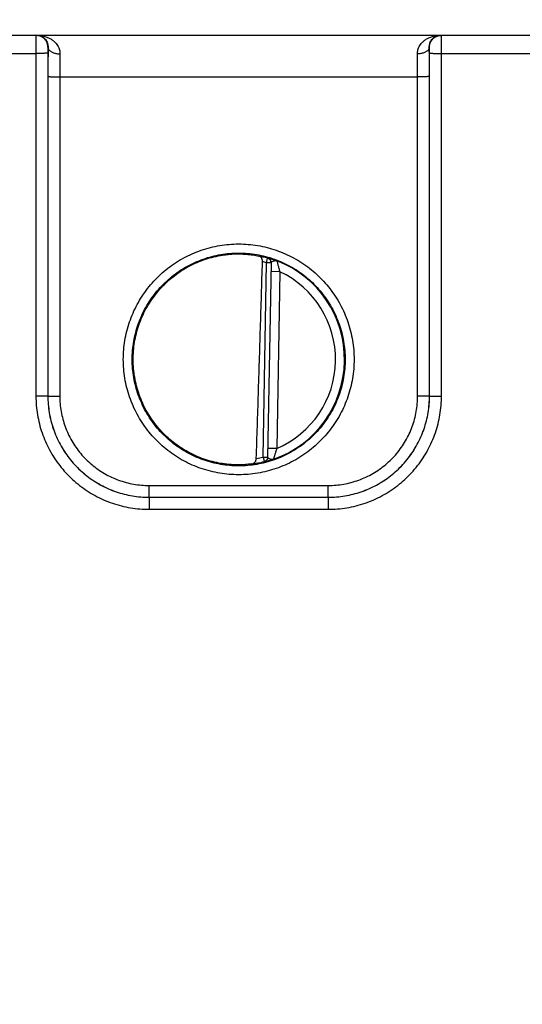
# Model space of a CAD drawing. Header units: inches. Extents: x 0 to 34, y 0 to 22.
# Tile 48 of 83: x 24.9 to 25.8, y 6.3 to 8. Entities that reach past the tile are written whole.
import ezdxf

# ---------------------------------------------------------------- set-up
doc = ezdxf.new("R2010")
doc.units = ezdxf.units.IN
doc.header["$LTSCALE"] = 1.87
doc.header["$MEASUREMENT"] = 0
doc.layers.get('0').update_dxf_attribs({"linetype": 'CONTINUOUS'})
doc.layers.add('DIMENSIONS', color=7, linetype='CONTINUOUS')
doc.styles.get("Standard").update_dxf_attribs({"font": 'txt', "width": 0.8})
doc.dimstyles.new('DIMSTYLE_1', dxfattribs={"dimtxt": 0.125, "dimasz": 0.18, "dimexe": 0.18, "dimexo": 0.0625, "dimgap": 0.09, "dimtad": 0, "dimtih": 1, "dimtoh": 1, "dimdec": 3, "dimzin": 4, "dimdsep": 46, "dimtxsty": 'STANDARD', "dimblk": '_FILLED', "dimblk1": '_FILLED', "dimblk2": '_FILLED', "dimcen": 0.09, "dimadec": 0, "dimazin": 0, "dimtp": 0.01, "dimtm": 0.01, "dimtfac": 1, "dimtdec": 3, "dimtofl": 0, "dimtmove": 0, "dimatfit": 3, "dimldrblk": '_FILLED', "dimfxl": 1, "dimtolj": 1, "dimtzin": 4, "dimarcsym": 0})

# ---------------------------------------------------------------- blocks, each defined once
blk = doc.blocks.new('_FILLED')
at = {"color": 0, "linetype": 'BYBLOCK'}
blk.add_solid([(0, 0), (-1, 0.1736), (-1, -0.1736)], dxfattribs=at)
blk = doc.blocks.new('*D23')
at = {"layer": 'DIMENSIONS', "color": 2, "linetype": 'CONTINUOUS'}
for p, q in [((20.9508, 6.976), (20.9508, 8.9558)), ((28.8315, 6.3265), (28.8315, 8.9558)), ((20.9508, 8.8308), (24.2245, 8.8308)), ((28.8315, 8.8308), (25.7745, 8.8308))]:
    blk.add_line(p, q, dxfattribs=at)
at = {"layer": 'DIMENSIONS', "color": 2, "linetype": 'CONTINUOUS', "xscale": 0.18, "yscale": 0.18, "zscale": 0.18, "rotation": 180}
blk.add_blockref('_FILLED', (20.9508, 8.8308), dxfattribs=at)
at = {"layer": 'DIMENSIONS', "color": 2, "linetype": 'CONTINUOUS', "xscale": 0.18, "yscale": 0.18, "zscale": 0.18}
blk.add_blockref('_FILLED', (28.8315, 8.8308), dxfattribs=at)
at = {"layer": 'DIMENSIONS', "color": 2, "linetype": 'CONTINUOUS', "width": 0.8}
for s, p in [('7.881', (24.287, 8.7683)), ('[', (24.912, 8.7683)), ('200.17', (25.012, 8.7683)), (']', (25.612, 8.7683))]:
    blk.add_text(s, height=0.125, dxfattribs=at).set_placement(p)

msp = doc.modelspace()

# ---------------------------------------------------------------- linework, layer by layer
at = {"color": 7, "linetype": 'CONTINUOUS'}
for p, q in [((20.9984, 7.953), (28.7725, 7.953)), ((24.699, 7.9227), (24.948, 7.9227)), ((24.948, 7.9227), (24.9481, 7.3474)), ((24.968, 7.9229), (24.9681, 7.3475)), ((24.9685, 7.933), (24.9682, 7.933)), ((25.6088, 7.933), (25.6085, 7.933)), ((25.6089, 7.3475), (25.609, 7.9229)), ((25.6289, 7.3474), (25.629, 7.9227)), ((25.629, 7.9227), (25.878, 7.9227)), ((24.9683, 7.8837), (24.9682, 7.3476)), ((24.9882, 7.8836), (24.9882, 7.3474)), ((24.9882, 7.8836), (25.5887, 7.8836)), ((25.5888, 7.3474), (25.5887, 7.8836)), ((25.6088, 7.3476), (25.6087, 7.8837)), ((25.3293, 7.2451), (25.3349, 7.5713)), ((25.3349, 7.5713), (25.3371, 7.5789)), ((25.3428, 7.5712), (25.3349, 7.5713)), ((25.3371, 7.5789), (25.3371, 7.5793)), ((25.3428, 7.5715), (25.3371, 7.2446)), ((25.3576, 7.5561), (25.3426, 7.5564)), ((25.3576, 7.5561), (25.3524, 7.2595)), ((24.9681, 7.3475), (24.9682, 7.3476)), ((25.6089, 7.3475), (25.6088, 7.3476)), ((25.3524, 7.2595), (25.3374, 7.2597)), ((25.3293, 7.2451), (25.3371, 7.2449)), ((25.3293, 7.2451), (25.3312, 7.2374)), ((25.3311, 7.2371), (25.3312, 7.2374)), ((25.1381, 7.1974), (25.4389, 7.1974)), ((25.1381, 7.1776), (25.1381, 7.1974)), ((25.4389, 7.1776), (25.4389, 7.1974)), ((25.1381, 7.1776), (25.4389, 7.1776)), ((25.1381, 7.1776), (25.4389, 7.1776)), ((25.1381, 7.1776), (25.1381, 7.1776)), ((25.1381, 7.1776), (25.1381, 7.1574)), ((25.4389, 7.1776), (25.4389, 7.1776)), ((25.4389, 7.1776), (25.4389, 7.1574)), ((25.1381, 7.1574), (25.4389, 7.1574))]:
    msp.add_line(p, q, dxfattribs=at)
for radius, start, end in [(0.1768, 74.0306, 78.9352), (0.1689, 74.0306, 76.3334), (0.1776, 289.2016, 68.7985), (0.1626, 293.1447, 64.8553), (0.1689, 280.096, 283.9695), (0.1768, 277.0061, 283.9694)]:
    msp.add_arc((25.2885, 7.409), radius, start, end, dxfattribs=at)
for points, knots in [([(24.9482, 7.953), (24.9481, 7.953), (24.9482, 7.9524), (24.9481, 7.9518), (24.9481, 7.9505), (24.9481, 7.9488), (24.9481, 7.9465), (24.948, 7.9439), (24.948, 7.941), (24.948, 7.9377), (24.948, 7.9342), (24.948, 7.9305), (24.948, 7.9266), (24.948, 7.924), (24.948, 7.9227)], [0, 0, 0, 0, 0.008623, 0.034252, 0.076463, 0.134529, 0.207438, 0.293936, 0.39251, 0.501421, 0.618712, 0.742318, 0.870126, 1, 1, 1, 1]), ([(24.9682, 7.933), (24.9682, 7.9339), (24.968, 7.9358), (24.9674, 7.9386), (24.9664, 7.9413), (24.9651, 7.9438), (24.9633, 7.9461), (24.9613, 7.9481), (24.959, 7.9498), (24.9565, 7.9512), (24.9538, 7.9522), (24.951, 7.9528), (24.9491, 7.953), (24.9482, 7.953)], [0, 0, 0, 0, 0.090915, 0.181829, 0.272743, 0.363656, 0.454567, 0.545477, 0.636384, 0.72729, 0.818194, 0.909097, 1, 1, 1, 1]), ([(24.9498, 7.953), (24.9521, 7.953), (24.9566, 7.9526), (24.9631, 7.9513), (24.969, 7.9491), (24.9741, 7.9463), (24.9784, 7.9431), (24.9819, 7.9396), (24.9845, 7.936), (24.9865, 7.9324), (24.9877, 7.9288), (24.9884, 7.9253), (24.9885, 7.923), (24.9885, 7.9218)], [0, 0, 0, 0, 0.124396, 0.245325, 0.359917, 0.466203, 0.563498, 0.652016, 0.732576, 0.806331, 0.874577, 0.938635, 1, 1, 1, 1]), ([(24.9498, 7.953), (24.9512, 7.953), (24.954, 7.9526), (24.9577, 7.9513), (24.9608, 7.9494), (24.9633, 7.9471), (24.9653, 7.9445), (24.9668, 7.9418), (24.9679, 7.9389), (24.9684, 7.9359), (24.9685, 7.9339), (24.9685, 7.933)], [0, 0, 0, 0, 0.140346, 0.267239, 0.384951, 0.496147, 0.602609, 0.705566, 0.80585, 0.903956, 1, 1, 1, 1]), ([(25.5885, 7.9218), (25.5884, 7.923), (25.5886, 7.9253), (25.5893, 7.9288), (25.5905, 7.9324), (25.5924, 7.936), (25.5951, 7.9396), (25.5985, 7.9431), (25.6028, 7.9463), (25.608, 7.9491), (25.6139, 7.9513), (25.6204, 7.9526), (25.6249, 7.953), (25.6272, 7.953)], [0, 0, 0, 0, 0.061366, 0.125423, 0.193669, 0.267423, 0.347984, 0.436502, 0.533797, 0.640083, 0.754675, 0.875604, 1, 1, 1, 1]), ([(25.6085, 7.933), (25.6084, 7.9339), (25.6085, 7.9359), (25.6091, 7.9389), (25.6101, 7.9418), (25.6116, 7.9445), (25.6137, 7.9471), (25.6162, 7.9494), (25.6193, 7.9513), (25.623, 7.9526), (25.6257, 7.953), (25.6272, 7.953)], [0, 0, 0, 0, 0.096045, 0.19415, 0.294435, 0.397391, 0.503854, 0.61505, 0.732762, 0.859655, 1, 1, 1, 1]), ([(25.6088, 7.933), (25.6088, 7.9339), (25.6089, 7.9358), (25.6095, 7.9386), (25.6105, 7.9413), (25.6119, 7.9438), (25.6136, 7.9461), (25.6157, 7.9481), (25.618, 7.9498), (25.6205, 7.9512), (25.6231, 7.9522), (25.6259, 7.9528), (25.6278, 7.953), (25.6288, 7.953)], [0, 0, 0, 0, 0.090915, 0.181829, 0.272743, 0.363656, 0.454567, 0.545477, 0.636384, 0.72729, 0.818194, 0.909097, 1, 1, 1, 1]), ([(25.629, 7.9227), (25.629, 7.924), (25.629, 7.9266), (25.629, 7.9305), (25.629, 7.9342), (25.629, 7.9377), (25.6289, 7.941), (25.6289, 7.9439), (25.6289, 7.9465), (25.6289, 7.9488), (25.6288, 7.9505), (25.6289, 7.9518), (25.6287, 7.9524), (25.6289, 7.953), (25.6288, 7.953)], [0, 0, 0, 0, 0.129874, 0.257682, 0.381288, 0.498579, 0.60749, 0.706064, 0.792562, 0.865471, 0.923537, 0.965748, 0.991377, 1, 1, 1, 1]), ([(24.968, 7.9229), (24.9679, 7.9228), (24.9676, 7.9229), (24.967, 7.9228), (24.966, 7.9228), (24.9646, 7.9228), (24.9629, 7.9228), (24.9609, 7.9227), (24.9586, 7.9227), (24.9562, 7.9227), (24.9535, 7.9227), (24.9508, 7.9227), (24.9489, 7.9227), (24.948, 7.9227)], [0, 0, 0, 0, 0.01247, 0.04456, 0.095661, 0.164761, 0.250486, 0.35113, 0.46469, 0.588906, 0.721305, 0.859251, 1, 1, 1, 1]), ([(24.9682, 7.933), (24.9681, 7.933), (24.9682, 7.9327), (24.9681, 7.9324), (24.9681, 7.9318), (24.9681, 7.931), (24.968, 7.9299), (24.968, 7.9287), (24.968, 7.9274), (24.968, 7.9259), (24.968, 7.9244), (24.968, 7.9234), (24.968, 7.9229)], [0, 0, 0, 0, 0.012406, 0.049086, 0.1095, 0.191804, 0.294163, 0.413997, 0.548158, 0.693514, 0.845745, 1, 1, 1, 1]), ([(24.9685, 7.933), (24.9685, 7.9305), (24.9684, 7.9254), (24.9684, 7.9176), (24.9683, 7.9094), (24.9683, 7.901), (24.9683, 7.8924), (24.9683, 7.8866), (24.9683, 7.8837)], [0, 0, 0, 0, 0.150978, 0.310694, 0.477358, 0.649059, 0.823896, 1, 1, 1, 1]), ([(24.9685, 7.933), (24.9685, 7.9324), (24.9687, 7.9313), (24.9694, 7.9298), (24.9704, 7.9283), (24.9718, 7.9269), (24.9735, 7.9257), (24.9755, 7.9246), (24.9778, 7.9236), (24.9803, 7.9229), (24.9829, 7.9223), (24.9857, 7.9219), (24.9876, 7.9219), (24.9885, 7.9218)], [0, 0, 0, 0, 0.063894, 0.130875, 0.203052, 0.281753, 0.367551, 0.46039, 0.559721, 0.664629, 0.773921, 0.886214, 1, 1, 1, 1]), ([(24.9885, 7.9218), (24.9885, 7.9199), (24.9884, 7.9159), (24.9884, 7.9098), (24.9883, 7.9035), (24.9883, 7.897), (24.9883, 7.8903), (24.9882, 7.8858), (24.9882, 7.8836)], [0, 0, 0, 0, 0.151626, 0.311331, 0.477614, 0.648911, 0.823589, 1, 1, 1, 1]), ([(25.6085, 7.933), (25.6084, 7.9324), (25.6083, 7.9313), (25.6076, 7.9298), (25.6066, 7.9283), (25.6052, 7.9269), (25.6034, 7.9257), (25.6014, 7.9246), (25.5992, 7.9236), (25.5967, 7.9229), (25.594, 7.9223), (25.5913, 7.9219), (25.5894, 7.9219), (25.5885, 7.9218)], [0, 0, 0, 0, 0.063895, 0.130877, 0.203056, 0.281758, 0.367557, 0.460395, 0.559727, 0.664634, 0.773925, 0.886216, 1, 1, 1, 1]), ([(25.5887, 7.8836), (25.5887, 7.8858), (25.5887, 7.8903), (25.5887, 7.897), (25.5887, 7.9035), (25.5886, 7.9098), (25.5885, 7.9159), (25.5885, 7.9199), (25.5885, 7.9218)], [0, 0, 0, 0, 0.176405, 0.351079, 0.522375, 0.688662, 0.848373, 1, 1, 1, 1]), ([(25.6087, 7.8837), (25.6087, 7.8866), (25.6087, 7.8924), (25.6087, 7.901), (25.6087, 7.9094), (25.6086, 7.9176), (25.6085, 7.9254), (25.6085, 7.9305), (25.6085, 7.933)], [0, 0, 0, 0, 0.176105, 0.350943, 0.522641, 0.689303, 0.849018, 1, 1, 1, 1]), ([(25.609, 7.9229), (25.609, 7.9234), (25.609, 7.9244), (25.609, 7.9259), (25.609, 7.9274), (25.6089, 7.9287), (25.6089, 7.9299), (25.6089, 7.931), (25.6089, 7.9318), (25.6089, 7.9324), (25.6088, 7.9327), (25.6088, 7.933), (25.6088, 7.933)], [0, 0, 0, 0, 0.154255, 0.306486, 0.451842, 0.586003, 0.705837, 0.808196, 0.8905, 0.950914, 0.987594, 1, 1, 1, 1]), ([(25.609, 7.9229), (25.6091, 7.9228), (25.6094, 7.9229), (25.61, 7.9228), (25.611, 7.9228), (25.6124, 7.9228), (25.6141, 7.9228), (25.6161, 7.9227), (25.6183, 7.9227), (25.6208, 7.9227), (25.6234, 7.9227), (25.6262, 7.9227), (25.628, 7.9227), (25.629, 7.9227)], [0, 0, 0, 0, 0.01247, 0.04456, 0.095661, 0.164761, 0.250486, 0.35113, 0.46469, 0.588906, 0.721305, 0.859251, 1, 1, 1, 1]), ([(24.9683, 7.8837), (24.9683, 7.8837), (24.9686, 7.8837), (24.9693, 7.8837), (24.9703, 7.8837), (24.9717, 7.8836), (24.9734, 7.8836), (24.9754, 7.8836), (24.9776, 7.8836), (24.9801, 7.8836), (24.9827, 7.8836), (24.9855, 7.8836), (24.9873, 7.8836), (24.9882, 7.8836)], [0, 0, 0, 0, 0.01247, 0.04456, 0.095661, 0.164761, 0.250485, 0.351129, 0.464689, 0.588905, 0.721304, 0.859251, 1, 1, 1, 1]), ([(25.6087, 7.8837), (25.6086, 7.8837), (25.6083, 7.8837), (25.6077, 7.8837), (25.6067, 7.8837), (25.6053, 7.8836), (25.6036, 7.8836), (25.6016, 7.8836), (25.5994, 7.8836), (25.5969, 7.8836), (25.5943, 7.8836), (25.5915, 7.8836), (25.5897, 7.8836), (25.5887, 7.8836)], [0, 0, 0, 0, 0.01247, 0.04456, 0.095661, 0.164761, 0.250485, 0.351129, 0.464689, 0.588905, 0.721304, 0.859251, 1, 1, 1, 1]), ([(25.2885, 7.2154), (25.2832, 7.2154), (25.2725, 7.2158), (25.2566, 7.2178), (25.2409, 7.2211), (25.2255, 7.2257), (25.2105, 7.2315), (25.1961, 7.2385), (25.1824, 7.2467), (25.1693, 7.2561), (25.1571, 7.2664), (25.1458, 7.2778), (25.1354, 7.29), (25.1261, 7.303), (25.1179, 7.3168), (25.1109, 7.3312), (25.1051, 7.3461), (25.1005, 7.3615), (25.0972, 7.3772), (25.0952, 7.3931), (25.0946, 7.4091), (25.0952, 7.4251), (25.0972, 7.441), (25.1005, 7.4567), (25.1051, 7.472), (25.1109, 7.4869), (25.1179, 7.5013), (25.1261, 7.5151), (25.1354, 7.5281), (25.1458, 7.5404), (25.1571, 7.5517), (25.1693, 7.5621), (25.1824, 7.5714), (25.1961, 7.5796), (25.2106, 7.5866), (25.2255, 7.5925), (25.2409, 7.597), (25.2566, 7.6003), (25.2725, 7.6023), (25.2832, 7.6028), (25.2885, 7.6028)], [0, 0, 0, 0, 0.026308, 0.052653, 0.078989, 0.105321, 0.131652, 0.157977, 0.184299, 0.210618, 0.236932, 0.263244, 0.289553, 0.31586, 0.342167, 0.368473, 0.394779, 0.421086, 0.447392, 0.473699, 0.500005, 0.526312, 0.552618, 0.578925, 0.605231, 0.631537, 0.657844, 0.68415, 0.710457, 0.736766, 0.763077, 0.789391, 0.815708, 0.842029, 0.868355, 0.894685, 0.921016, 0.947351, 0.973695, 1, 1, 1, 1]), ([(25.2885, 7.2302), (25.2834, 7.2302), (25.2733, 7.2307), (25.2582, 7.2326), (25.2434, 7.2358), (25.2289, 7.2402), (25.2148, 7.2459), (25.2012, 7.2527), (25.1883, 7.2607), (25.1761, 7.2697), (25.1647, 7.2798), (25.1542, 7.2907), (25.1446, 7.3025), (25.1361, 7.3151), (25.1287, 7.3284), (25.1225, 7.3422), (25.1174, 7.3565), (25.1136, 7.3712), (25.111, 7.3862), (25.1097, 7.4013), (25.1097, 7.4165), (25.111, 7.4317), (25.1136, 7.4466), (25.1174, 7.4613), (25.1225, 7.4756), (25.1287, 7.4895), (25.1361, 7.5027), (25.1446, 7.5153), (25.1542, 7.5271), (25.1647, 7.5381), (25.1761, 7.5481), (25.1883, 7.5572), (25.2012, 7.5651), (25.2148, 7.572), (25.2289, 7.5776), (25.2434, 7.5821), (25.2582, 7.5853), (25.2733, 7.5872), (25.2834, 7.5876), (25.2885, 7.5876)], [0, 0, 0, 0, 0.027026, 0.054052, 0.081079, 0.108105, 0.135132, 0.162158, 0.189185, 0.216211, 0.243238, 0.270266, 0.297293, 0.324321, 0.351348, 0.378375, 0.405403, 0.432431, 0.459458, 0.486486, 0.513514, 0.540542, 0.567569, 0.594597, 0.621624, 0.648652, 0.675679, 0.702707, 0.729734, 0.756762, 0.783789, 0.810815, 0.837842, 0.864868, 0.891895, 0.918921, 0.945948, 0.972974, 1, 1, 1, 1]), ([(25.2885, 7.6028), (25.2938, 7.6028), (25.3045, 7.6023), (25.3204, 7.6003), (25.3361, 7.597), (25.3515, 7.5925), (25.3664, 7.5866), (25.3808, 7.5796), (25.3946, 7.5714), (25.4076, 7.5621), (25.4199, 7.5517), (25.4312, 7.5404), (25.4415, 7.5281), (25.4509, 7.5151), (25.4591, 7.5013), (25.4661, 7.4869), (25.4719, 7.472), (25.4765, 7.4566), (25.4798, 7.441), (25.4817, 7.4251), (25.4824, 7.4091), (25.4817, 7.393), (25.4798, 7.3771), (25.4765, 7.3615), (25.4719, 7.3461), (25.4661, 7.3312), (25.4591, 7.3168), (25.4509, 7.303), (25.4415, 7.29), (25.4312, 7.2778), (25.4199, 7.2664), (25.4076, 7.2561), (25.3946, 7.2467), (25.3808, 7.2385), (25.3664, 7.2315), (25.3515, 7.2257), (25.3361, 7.2211), (25.3204, 7.2178), (25.3045, 7.2158), (25.2938, 7.2154), (25.2885, 7.2154)], [0, 0, 0, 0, 0.026308, 0.052653, 0.078989, 0.10532, 0.131651, 0.157977, 0.184299, 0.210617, 0.236932, 0.263243, 0.289552, 0.31586, 0.342166, 0.368472, 0.394779, 0.421085, 0.447392, 0.473698, 0.500005, 0.526311, 0.552618, 0.578924, 0.605231, 0.631537, 0.657843, 0.684149, 0.710457, 0.736765, 0.763076, 0.78939, 0.815708, 0.842029, 0.868354, 0.894685, 0.921016, 0.947351, 0.973695, 1, 1, 1, 1]), ([(25.2885, 7.5876), (25.2935, 7.5876), (25.3037, 7.5872), (25.3187, 7.5853), (25.3336, 7.5821), (25.3481, 7.5776), (25.3622, 7.572), (25.3757, 7.5651), (25.3887, 7.5572), (25.4009, 7.5481), (25.4123, 7.5381), (25.4228, 7.5271), (25.4323, 7.5153), (25.4408, 7.5027), (25.4482, 7.4895), (25.4545, 7.4756), (25.4596, 7.4613), (25.4634, 7.4466), (25.466, 7.4317), (25.4672, 7.4165), (25.4672, 7.4013), (25.466, 7.3862), (25.4634, 7.3712), (25.4596, 7.3565), (25.4545, 7.3422), (25.4482, 7.3284), (25.4408, 7.3151), (25.4323, 7.3025), (25.4228, 7.2907), (25.4123, 7.2798), (25.4009, 7.2697), (25.3887, 7.2607), (25.3757, 7.2527), (25.3622, 7.2459), (25.3481, 7.2402), (25.3336, 7.2358), (25.3187, 7.2326), (25.3037, 7.2307), (25.2935, 7.2302), (25.2885, 7.2302)], [0, 0, 0, 0, 0.027026, 0.054052, 0.081079, 0.108105, 0.135132, 0.162158, 0.189185, 0.216211, 0.243238, 0.270266, 0.297293, 0.324321, 0.351348, 0.378376, 0.405403, 0.432431, 0.459458, 0.486486, 0.513514, 0.540542, 0.567569, 0.594597, 0.621625, 0.648652, 0.675679, 0.702707, 0.729734, 0.756762, 0.783789, 0.810815, 0.837842, 0.864868, 0.891895, 0.918921, 0.945948, 0.972974, 1, 1, 1, 1]), ([(25.259, 7.2344), (25.2541, 7.2352), (25.2444, 7.2372), (25.2302, 7.2415), (25.2165, 7.2469), (25.2032, 7.2535), (25.1905, 7.2612), (25.1785, 7.2699), (25.1673, 7.2795), (25.1569, 7.2901), (25.1474, 7.3015), (25.1389, 7.3137), (25.1315, 7.3265), (25.1252, 7.3399), (25.12, 7.3538), (25.1159, 7.368), (25.1131, 7.3826), (25.1115, 7.3973), (25.1112, 7.4121), (25.112, 7.4269), (25.1142, 7.4416), (25.1175, 7.456), (25.122, 7.4701), (25.1277, 7.4838), (25.1345, 7.497), (25.1424, 7.5095), (25.1513, 7.5214), (25.1611, 7.5324), (25.1719, 7.5426), (25.1834, 7.5519), (25.1957, 7.5602), (25.2087, 7.5674), (25.2222, 7.5735), (25.2361, 7.5785), (25.2504, 7.5822), (25.2602, 7.5839), (25.2651, 7.5846)], [0, 0, 0, 0, 0.029409, 0.058818, 0.088228, 0.117638, 0.147048, 0.176459, 0.205869, 0.235281, 0.264693, 0.294106, 0.323518, 0.352932, 0.382345, 0.411759, 0.441173, 0.470587, 0.500001, 0.529415, 0.55883, 0.588244, 0.617657, 0.647071, 0.676484, 0.705896, 0.735309, 0.76472, 0.794132, 0.823542, 0.852953, 0.882363, 0.911773, 0.941182, 0.970591, 1, 1, 1, 1]), ([(25.2651, 7.5846), (25.267, 7.5849), (25.271, 7.5853), (25.2769, 7.5858), (25.2827, 7.5861), (25.2866, 7.5861), (25.2885, 7.5861)], [0, 0, 0, 0, 0.254586, 0.506316, 0.754898, 1, 1, 1, 1]), ([(25.2885, 7.5861), (25.2906, 7.5861), (25.2946, 7.586), (25.3007, 7.5856), (25.3065, 7.5851), (25.3121, 7.5843), (25.3174, 7.5835), (25.3208, 7.5828), (25.3224, 7.5824)], [0, 0, 0, 0, 0.181243, 0.358348, 0.530283, 0.695702, 0.852844, 1, 1, 1, 1]), ([(25.3181, 7.2427), (25.3193, 7.2788), (25.3216, 7.3515), (25.325, 7.4616), (25.3273, 7.5357), (25.3284, 7.5731)], [0, 0, 0, 0, 0.327475, 0.660791, 1, 1, 1, 1]), ([(25.3284, 7.5731), (25.3284, 7.5735), (25.3284, 7.5743), (25.3282, 7.5756), (25.3279, 7.5769), (25.3274, 7.5781), (25.3268, 7.5793), (25.326, 7.5804), (25.325, 7.5813), (25.3238, 7.582), (25.3229, 7.5823), (25.3224, 7.5824)], [0, 0, 0, 0, 0.102062, 0.208418, 0.318106, 0.429707, 0.542597, 0.655666, 0.769142, 0.883229, 1, 1, 1, 1]), ([(25.3428, 7.5715), (25.3428, 7.572), (25.3428, 7.5728), (25.3425, 7.5741), (25.342, 7.5753), (25.3413, 7.5764), (25.3405, 7.5774), (25.3395, 7.5782), (25.3383, 7.5788), (25.3375, 7.5791), (25.3371, 7.5793)], [0, 0, 0, 0, 0.124989, 0.249982, 0.374977, 0.499976, 0.624977, 0.749982, 0.87499, 1, 1, 1, 1]), ([(25.3371, 7.5793), (25.3371, 7.5793), (25.3375, 7.5792), (25.338, 7.5792), (25.339, 7.5789), (25.3404, 7.5785), (25.3422, 7.578), (25.3443, 7.5774), (25.3468, 7.5766), (25.3496, 7.5756), (25.3516, 7.5749), (25.3527, 7.5745)], [0, 0, 0, 0, 0.01174, 0.048078, 0.109742, 0.197033, 0.309562, 0.446555, 0.608015, 0.793054, 1, 1, 1, 1]), ([(25.3428, 7.5715), (25.3428, 7.5719), (25.3427, 7.5726), (25.3425, 7.5737), (25.342, 7.5749), (25.3413, 7.576), (25.3405, 7.577), (25.3395, 7.5778), (25.3383, 7.5785), (25.3375, 7.5788), (25.3371, 7.5789)], [0, 0, 0, 0, 0.093413, 0.222916, 0.352422, 0.481931, 0.611444, 0.740959, 0.870478, 1, 1, 1, 1]), ([(25.343, 7.5722), (25.3432, 7.5724), (25.3438, 7.5729), (25.3449, 7.5735), (25.3463, 7.5741), (25.348, 7.5745), (25.3496, 7.5748), (25.3512, 7.5749), (25.3522, 7.5747), (25.3527, 7.5745)], [0, 0, 0, 0, 0.085832, 0.211267, 0.368242, 0.53596, 0.702855, 0.858342, 1, 1, 1, 1]), ([(25.3527, 7.5745), (25.3527, 7.5744), (25.3528, 7.5742), (25.3529, 7.5738), (25.353, 7.573), (25.3533, 7.572), (25.3536, 7.5706), (25.354, 7.5689), (25.3545, 7.567), (25.3551, 7.5647), (25.3558, 7.5621), (25.3567, 7.5592), (25.3572, 7.5572), (25.3576, 7.5561)], [0, 0, 0, 0, 0.009655, 0.034587, 0.075111, 0.131675, 0.204805, 0.294991, 0.402563, 0.527681, 0.670069, 0.828356, 1, 1, 1, 1]), ([(24.9681, 7.3475), (24.968, 7.3475), (24.9677, 7.3475), (24.9671, 7.3475), (24.966, 7.3475), (24.9647, 7.3474), (24.963, 7.3474), (24.961, 7.3474), (24.9587, 7.3474), (24.9563, 7.3474), (24.9536, 7.3474), (24.9509, 7.3474), (24.949, 7.3474), (24.9481, 7.3474)], [0, 0, 0, 0, 0.01247, 0.04456, 0.09566, 0.164759, 0.250483, 0.351126, 0.464686, 0.588902, 0.721302, 0.85925, 1, 1, 1, 1]), ([(24.9481, 7.3474), (24.9481, 7.3421), (24.9485, 7.3317), (24.9505, 7.3161), (24.9537, 7.3007), (24.9582, 7.2857), (24.9639, 7.271), (24.9708, 7.2569), (24.9788, 7.2434), (24.988, 7.2306), (24.9981, 7.2186), (25.0093, 7.2075), (25.0213, 7.1973), (25.0341, 7.1881), (25.0476, 7.1801), (25.0617, 7.1732), (25.0764, 7.1675), (25.0915, 7.163), (25.1069, 7.1598), (25.1224, 7.1578), (25.1329, 7.1574), (25.1381, 7.1574)], [0, 0, 0, 0, 0.05237, 0.104959, 0.15765, 0.210336, 0.262982, 0.315628, 0.368294, 0.42096, 0.473621, 0.52628, 0.578943, 0.631615, 0.684287, 0.736943, 0.789599, 0.842302, 0.89501, 0.947615, 1, 1, 1, 1]), ([(24.9681, 7.3475), (24.9681, 7.3428), (24.9685, 7.3335), (24.9702, 7.3195), (24.9731, 7.3057), (24.9771, 7.2923), (24.9822, 7.2792), (24.9884, 7.2665), (24.9956, 7.2545), (25.0038, 7.243), (25.0129, 7.2323), (25.0228, 7.2224), (25.0335, 7.2133), (25.045, 7.2051), (25.057, 7.1979), (25.0697, 7.1917), (25.0828, 7.1866), (25.0963, 7.1826), (25.1101, 7.1797), (25.124, 7.178), (25.1334, 7.1776), (25.1381, 7.1776)], [0, 0, 0, 0, 0.052658, 0.105315, 0.157964, 0.210605, 0.263235, 0.31585, 0.36845, 0.421038, 0.473619, 0.526202, 0.578792, 0.631396, 0.684015, 0.736652, 0.789305, 0.841969, 0.894642, 0.947321, 1, 1, 1, 1]), ([(24.9682, 7.3476), (24.9682, 7.3429), (24.9686, 7.3336), (24.9703, 7.3196), (24.9732, 7.3058), (24.9772, 7.2923), (24.9823, 7.2792), (24.9885, 7.2666), (24.9957, 7.2545), (25.0039, 7.2431), (25.0129, 7.2323), (25.0229, 7.2224), (25.0336, 7.2133), (25.045, 7.2052), (25.0571, 7.198), (25.0697, 7.1918), (25.0828, 7.1867), (25.0963, 7.1826), (25.1101, 7.1797), (25.1241, 7.178), (25.1334, 7.1776), (25.1381, 7.1776)], [0, 0, 0, 0, 0.052673, 0.105343, 0.158, 0.210651, 0.263296, 0.315926, 0.368538, 0.421135, 0.473725, 0.526314, 0.578906, 0.631506, 0.684119, 0.736748, 0.789389, 0.842033, 0.894683, 0.947341, 1, 1, 1, 1]), ([(24.9682, 7.3476), (24.9682, 7.3476), (24.9686, 7.3476), (24.9692, 7.3475), (24.9702, 7.3475), (24.9716, 7.3475), (24.9733, 7.3475), (24.9753, 7.3475), (24.9775, 7.3475), (24.98, 7.3475), (24.9826, 7.3474), (24.9854, 7.3474), (24.9872, 7.3474), (24.9882, 7.3474)], [0, 0, 0, 0, 0.01247, 0.04456, 0.095661, 0.164761, 0.250485, 0.351129, 0.464689, 0.588905, 0.721304, 0.859251, 1, 1, 1, 1]), ([(24.9882, 7.3474), (24.9882, 7.3431), (24.9885, 7.3344), (24.9902, 7.3214), (24.9931, 7.3086), (24.997, 7.2961), (25.002, 7.284), (25.0081, 7.2724), (25.0151, 7.2613), (25.0231, 7.2509), (25.0319, 7.2412), (25.0416, 7.2324), (25.052, 7.2244), (25.0631, 7.2173), (25.0747, 7.2113), (25.0868, 7.2063), (25.0993, 7.2023), (25.1121, 7.1995), (25.1251, 7.1978), (25.1338, 7.1974), (25.1381, 7.1974)], [0, 0, 0, 0, 0.055241, 0.110747, 0.166381, 0.222021, 0.277621, 0.333226, 0.388845, 0.444454, 0.500054, 0.555652, 0.611256, 0.666865, 0.722458, 0.778042, 0.833667, 0.889286, 0.944777, 1, 1, 1, 1]), ([(25.4389, 7.1776), (25.4435, 7.1776), (25.4529, 7.178), (25.4669, 7.1797), (25.4806, 7.1826), (25.4941, 7.1867), (25.5072, 7.1918), (25.5199, 7.1979), (25.5319, 7.2051), (25.5434, 7.2133), (25.5541, 7.2224), (25.564, 7.2323), (25.5731, 7.2431), (25.5813, 7.2545), (25.5885, 7.2666), (25.5947, 7.2792), (25.5998, 7.2923), (25.6038, 7.3058), (25.6067, 7.3196), (25.6084, 7.3336), (25.6088, 7.3429), (25.6088, 7.3476)], [0, 0, 0, 0, 0.052657, 0.10531, 0.157953, 0.21059, 0.263223, 0.315843, 0.368447, 0.421039, 0.473626, 0.526215, 0.578809, 0.631415, 0.684036, 0.736674, 0.789327, 0.841986, 0.89465, 0.947325, 1, 1, 1, 1]), ([(25.4389, 7.1776), (25.4436, 7.1776), (25.4529, 7.178), (25.4669, 7.1797), (25.4807, 7.1826), (25.4942, 7.1866), (25.5073, 7.1917), (25.5199, 7.1979), (25.532, 7.2051), (25.5434, 7.2133), (25.5542, 7.2224), (25.5641, 7.2323), (25.5732, 7.243), (25.5813, 7.2544), (25.5885, 7.2665), (25.5947, 7.2792), (25.5998, 7.2923), (25.6039, 7.3057), (25.6068, 7.3195), (25.6085, 7.3335), (25.6089, 7.3428), (25.6089, 7.3475)], [0, 0, 0, 0, 0.052676, 0.10535, 0.158016, 0.210671, 0.263315, 0.31594, 0.368548, 0.421142, 0.473726, 0.526309, 0.578897, 0.631495, 0.684106, 0.736732, 0.789371, 0.842021, 0.894677, 0.94734, 1, 1, 1, 1]), ([(25.4389, 7.1574), (25.4441, 7.1574), (25.4545, 7.1578), (25.4701, 7.1598), (25.4855, 7.163), (25.5006, 7.1675), (25.5153, 7.1732), (25.5294, 7.1801), (25.5429, 7.1881), (25.5557, 7.1973), (25.5677, 7.2074), (25.5788, 7.2186), (25.589, 7.2306), (25.5981, 7.2434), (25.6062, 7.2569), (25.6131, 7.271), (25.6188, 7.2857), (25.6233, 7.3007), (25.6265, 7.3161), (25.6285, 7.3317), (25.6289, 7.3421), (25.6289, 7.3474)], [0, 0, 0, 0, 0.052384, 0.104986, 0.157691, 0.21039, 0.263047, 0.315703, 0.368376, 0.421047, 0.473711, 0.52637, 0.579031, 0.631698, 0.684363, 0.737009, 0.789654, 0.842343, 0.895038, 0.947629, 1, 1, 1, 1]), ([(25.4389, 7.1974), (25.4432, 7.1974), (25.4519, 7.1978), (25.4648, 7.1995), (25.4776, 7.2023), (25.4901, 7.2063), (25.5023, 7.2113), (25.5139, 7.2173), (25.525, 7.2244), (25.5354, 7.2324), (25.545, 7.2412), (25.5539, 7.2509), (25.5619, 7.2613), (25.5689, 7.2724), (25.575, 7.284), (25.58, 7.2961), (25.5839, 7.3086), (25.5867, 7.3214), (25.5884, 7.3344), (25.5888, 7.3431), (25.5888, 7.3474)], [0, 0, 0, 0, 0.055221, 0.110707, 0.166322, 0.221944, 0.277529, 0.333122, 0.388731, 0.444335, 0.499933, 0.555532, 0.611142, 0.666761, 0.722366, 0.777966, 0.833608, 0.889246, 0.944757, 1, 1, 1, 1]), ([(25.6088, 7.3476), (25.6087, 7.3476), (25.6084, 7.3476), (25.6078, 7.3475), (25.6068, 7.3475), (25.6054, 7.3475), (25.6037, 7.3475), (25.6017, 7.3475), (25.5994, 7.3475), (25.597, 7.3475), (25.5943, 7.3474), (25.5916, 7.3474), (25.5897, 7.3474), (25.5888, 7.3474)], [0, 0, 0, 0, 0.01247, 0.04456, 0.095661, 0.164761, 0.250485, 0.351129, 0.464689, 0.588905, 0.721304, 0.859251, 1, 1, 1, 1]), ([(25.6089, 7.3475), (25.609, 7.3475), (25.6093, 7.3475), (25.6099, 7.3475), (25.6109, 7.3475), (25.6123, 7.3474), (25.614, 7.3474), (25.616, 7.3474), (25.6183, 7.3474), (25.6207, 7.3474), (25.6233, 7.3474), (25.6261, 7.3474), (25.6279, 7.3474), (25.6289, 7.3474)], [0, 0, 0, 0, 0.01247, 0.04456, 0.09566, 0.164759, 0.250483, 0.351126, 0.464686, 0.588902, 0.721302, 0.85925, 1, 1, 1, 1]), ([(25.3524, 7.2595), (25.352, 7.2584), (25.3514, 7.2565), (25.3505, 7.2536), (25.3497, 7.251), (25.349, 7.2488), (25.3484, 7.2468), (25.3479, 7.2451), (25.3476, 7.2438), (25.3473, 7.2428), (25.3471, 7.242), (25.347, 7.2415), (25.3469, 7.2413), (25.3469, 7.2413)], [0, 0, 0, 0, 0.171644, 0.329931, 0.472318, 0.597434, 0.705005, 0.795191, 0.868321, 0.924886, 0.96541, 0.990342, 1, 1, 1, 1]), ([(25.31, 7.2335), (25.3106, 7.2336), (25.3118, 7.2339), (25.3134, 7.2346), (25.3147, 7.2355), (25.3158, 7.2366), (25.3167, 7.2378), (25.3173, 7.239), (25.3177, 7.2403), (25.318, 7.2415), (25.3181, 7.2423), (25.3181, 7.2427)], [0, 0, 0, 0, 0.136879, 0.265281, 0.386975, 0.502374, 0.612253, 0.716911, 0.816371, 0.910786, 1, 1, 1, 1]), ([(25.3371, 7.2446), (25.3371, 7.2441), (25.337, 7.2433), (25.3367, 7.242), (25.3362, 7.2409), (25.3354, 7.2398), (25.3345, 7.2388), (25.3335, 7.2381), (25.3324, 7.2375), (25.3316, 7.2372), (25.3311, 7.2371)], [0, 0, 0, 0, 0.124994, 0.249986, 0.37498, 0.499978, 0.624979, 0.749983, 0.87499, 1, 1, 1, 1]), ([(25.3469, 7.2413), (25.3458, 7.2409), (25.3438, 7.2403), (25.3409, 7.2394), (25.3384, 7.2387), (25.3362, 7.2381), (25.3344, 7.2377), (25.3331, 7.2374), (25.332, 7.2371), (25.3316, 7.2371), (25.3311, 7.237), (25.3311, 7.2371)], [0, 0, 0, 0, 0.206907, 0.39194, 0.55341, 0.690412, 0.802946, 0.890243, 0.951913, 0.988256, 1, 1, 1, 1]), ([(25.3371, 7.2446), (25.3371, 7.2443), (25.337, 7.2435), (25.3367, 7.2424), (25.3362, 7.2412), (25.3354, 7.2401), (25.3345, 7.2392), (25.3335, 7.2384), (25.3324, 7.2378), (25.3316, 7.2375), (25.3312, 7.2374)], [0, 0, 0, 0, 0.094158, 0.224136, 0.35399, 0.484013, 0.61436, 0.743933, 0.872203, 1, 1, 1, 1]), ([(25.3469, 7.2413), (25.3464, 7.2411), (25.3454, 7.241), (25.3438, 7.2411), (25.3421, 7.2414), (25.3405, 7.242), (25.3391, 7.2426), (25.338, 7.2432), (25.3373, 7.2439), (25.3371, 7.2444), (25.3371, 7.2446)], [0, 0, 0, 0, 0.13342, 0.281787, 0.440682, 0.598077, 0.7442, 0.861406, 0.941858, 1, 1, 1, 1]), ([(25.2885, 7.232), (25.2861, 7.232), (25.2812, 7.232), (25.2739, 7.2324), (25.2664, 7.2332), (25.2615, 7.2339), (25.259, 7.2344)], [0, 0, 0, 0, 0.242858, 0.491001, 0.743621, 1, 1, 1, 1]), ([(25.31, 7.2335), (25.3084, 7.2333), (25.3049, 7.2329), (25.2996, 7.2324), (25.2941, 7.2321), (25.2904, 7.232), (25.2885, 7.232)], [0, 0, 0, 0, 0.235192, 0.481509, 0.737064, 1, 1, 1, 1])]:
    msp.add_open_spline(points, degree=3, knots=knots, dxfattribs=at)
for points in [[(25.3428, 7.5715), (25.3428, 7.5718), (25.3429, 7.572), (25.343, 7.5722)], [(25.3428, 7.5712), (25.3428, 7.5713), (25.3428, 7.5714), (25.3428, 7.5715)], [(25.3371, 7.2449), (25.3371, 7.2448), (25.3371, 7.2447), (25.3371, 7.2446)]]:
    msp.add_open_spline(points, degree=3, dxfattribs=at)

# ---------------------------------------------------------------- dimensions: what is measured, and where the dimension line sits
at = {"layer": 'DIMENSIONS', "color": 2, "linetype": 'CONTINUOUS'}
dim = msp.add_linear_dim(base=(28.8315, 8.8308), p1=(20.9508, 6.976), p2=(28.8315, 6.3265), dimstyle='DIMSTYLE_1', dxfattribs=at)
dim.commit()
dim.dimension.update_dxf_attribs({"geometry": '*D23', "text_midpoint": (24.9995, 8.8308), "dimtype": 160})

doc.saveas('drawing.dxf')
